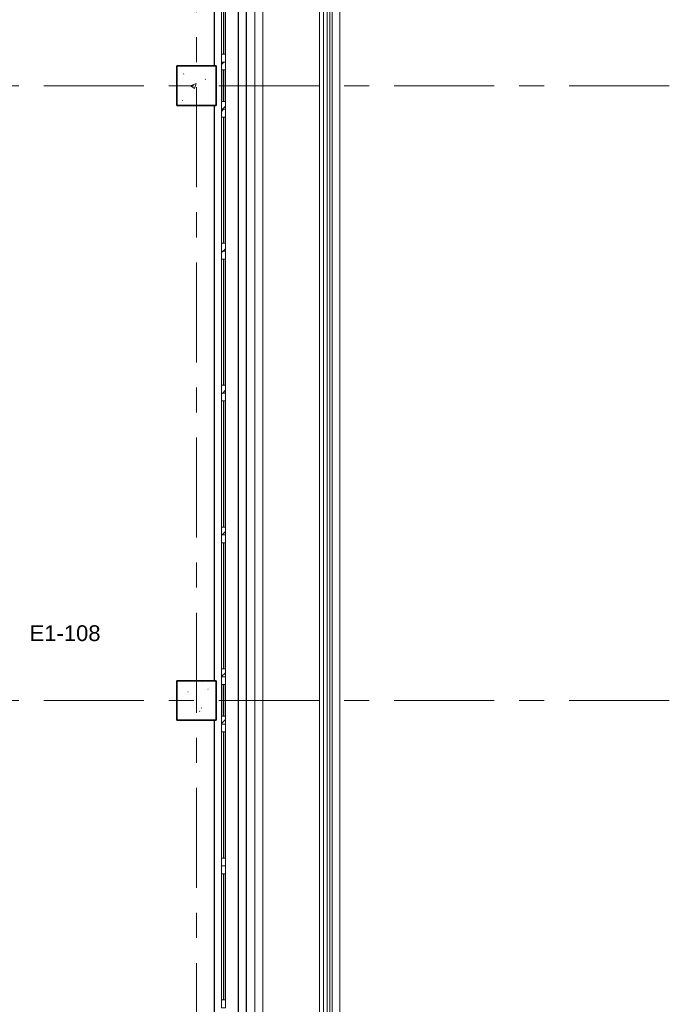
# Model space of a CAD drawing. Extents: x -3204 to 54657, y -2294 to 61632.
# Tile 44 of 65: x 44557 to 52800, y 27344 to 39837. Entities that reach past the tile are written whole.
import ezdxf

# ---------------------------------------------------------------- set-up
doc = ezdxf.new("R2010")
doc.units = 0
doc.header["$LTSCALE"] = 100
doc.linetypes.add('stramien', pattern=[22.225, 12.7, -3.175, 3.175, -3.175])
for name, color, linetype, lineweight in [('00---0--FM-RUIMTENR', 7, 'Continuous', 18), ('BL$7A---_STRAMIEN', 7, 'Continuous', 18), ('BL20----_WANDEN', 7, 'Continuous', 25), ('BL23----_VLOEREN', 11, 'Continuous', 18), ('BL28----_CONSTRUCTIES', 4, 'Continuous', 18), ('BL30----_KOZIJNEN', 14, 'Continuous', 25), ('BL34----_BALUSTRADES', 1, 'Continuous', 18)]:
    doc.layers.add(name, color=color, linetype=linetype, lineweight=lineweight)
doc.styles.add('Arial', font='arial.ttf', dxfattribs={"height": 200})
pattern_1 = [(50, (8878.4, 12805.1), (728.7365, -63.756), [76.2, -838.2]), (355, (8878.4, 12805.1), (-140.972, 764.228), [60.96, -670.56]), (100.451, (8939.1, 12799.8), (587.77, 700.467), [64.76, -712.36]), (46.184, (8878.4, 13008.3), (1084.316, -168.171), [114.3, -1257.3]), (96.636, (8968.8, 12994.3), (949.61, 989.71), [97.14, -1068.54]), (351.184, (8878.4, 13008.3), (949.62, 989.7), [91.44, -1005.84]), (21, (8980, 12957.5), (606.458, -409.0606), [76.2, -838.2]), (326, (8980, 12957.5), (247.208, 736.753), [60.96, -670.56]), (71.451, (9030.54, 12923.4), (853.668, 327.685), [64.76, -712.36]), (37.5, (8878.4, 12805.08), (12.3547, 338.2201), [3.353, -659.079, 3.353, -677.367, -673.1]), (37.5, (8878.4, 12805.08), (12.3547, 338.2201), [-1343.152, 3.353, -669.747]), (7.5, (8878.4, 12805.08), (267.279, 400.722), [3.353, -384.759, 3.353, -643.839, -256.54]), (7.5, (8878.4, 12805.08), (267.279, 400.722), [-1035.304, 3.353, -253.187]), (327.5, (8651.83, 12805.08), (542.3633, -22.9153), [3.353, -250.647, 3.353, -789.127, -1051.56]), (327.5, (8651.83, 12805.08), (542.3633, -22.9153), [-1046.48, 3.353, -1048.207]), (317.5, (8550.24, 12805.1), (592.517, 101.707), [3.353, -326.847, 3.353, -522.935, -746.76]), (317.5, (8550.24, 12805.1), (592.517, 101.707), [-856.488, 3.353, -743.407])]

# ---------------------------------------------------------------- blocks, each defined once
blk = doc.blocks.new('23_FL_glazenwasbalkon2 - AL_23_glazenwasbalkon-1321570-1')
at = {"layer": 'BL23----_VLOEREN'}
for p, q in [((39742, -5555), (39742, 43615)), ((39614, -5555), (39614, 43488)), ((39642, -5555), (39642, 43515)), ((38762, -5555), (38762, 42635)), ((38662, -5555), (38662, 42535))]:
    blk.add_line(p, q, dxfattribs=at)
blk = doc.blocks.new('31_WN_AMC_a_br_paneel - 600x1530-V72-1')
at = {"layer": 'BL30----_KOZIJNEN', "lineweight": 18}
h = blk.add_hatch(dxfattribs=at)
h.set_pattern_fill('FP_129', color=256, style=0, pattern_type=2)
h.set_pattern_definition([(315, (-26194.9, 38261.6), (449.013, 449.013), []), (315, (-26194.9, 38102.85), (898.026, 0), []), (315, (-26194.9, 38420.35), (898.026, 0), [])])
h.paths.add_polyline_path([(-300, 21), (-300, -29), (-200, -29), (-200, 21)], flags=0)
h.paths.add_polyline_path([(200, -29), (300, -29), (300, 21), (200, 21)], flags=0)
h = blk.add_hatch(dxfattribs=at)
h.set_pattern_fill('FP_128', color=256, style=0, pattern_type=2)
h.set_pattern_definition([(315, (-26194.92, 38261.6), (212.132, 212.132), [])])
h.paths.add_polyline_path([(-200, -8), (200, -8), (200, 0), (-200, 0)], flags=0)
for p, q in [((-300, 21), (-200, 21)), ((-200, 21), (-200, -29)), ((-200, 21), (200, 21)), ((200, 21), (300, 21)), ((200, -29), (200, 21)), ((-200, -29), (-300, -29)), ((-200, 0), (200, 0)), ((-200, -8), (-200, 0)), ((200, -8), (-200, -8)), ((-200, -29), (200, -29)), ((200, 0), (200, -8)), ((300, -29), (200, -29))]:
    blk.add_line(p, q, dxfattribs=at)
blk = doc.blocks.new('31_WN_AMC_a_br_raam - 2100x1530-V74-1')
at = {"layer": 'BL30----_KOZIJNEN', "lineweight": 18}
h = blk.add_hatch(dxfattribs=at)
h.set_pattern_fill('FP_130', color=256, style=0, pattern_type=2)
h.set_pattern_definition([(135, (27544.9, -38261.6), (-449.013, -449.013), []), (135, (27544.9, -38102.85), (-898.026, 6e-14), []), (135, (27544.9, -38420.35), (-898.026, 6e-14), [])])
h.paths.add_polyline_path([(1050, 29), (950, 29), (950, -21), (1050, -21)], flags=0)
h.paths.add_polyline_path([(-950, -21), (-950, 29), (-1050, 29), (-1050, -21)], flags=0)
for p, q in [((-1050, 29), (-1050, -21)), ((-950, 29), (-1050, 29)), ((-950, -21), (-950, 29)), ((-950, 29), (950, 29)), ((950, 7), (-950, 7)), ((-950, 7), (-950, 1)), ((-950, 1), (950, 1)), ((1050, 29), (950, 29)), ((950, 29), (950, -21)), ((950, 1), (950, 7)), ((1050, -21), (1050, 29)), ((-1050, -21), (-950, -21)), ((-950, -21), (950, -21)), ((950, -21), (1050, -21))]:
    blk.add_line(p, q, dxfattribs=at)
blk = doc.blocks.new('31_WN_AMC_a_br_paneel - 600x1530-V75-1')
at = {"layer": 'BL30----_KOZIJNEN', "lineweight": 18}
h = blk.add_hatch(dxfattribs=at)
h.set_pattern_fill('FP_132', color=256, style=0, pattern_type=2)
h.set_pattern_definition([(135, (18394.9, -38261.6), (-449.013, -449.013), []), (135, (18394.9, -38102.85), (-898.026, 6e-14), []), (135, (18394.9, -38420.35), (-898.026, 6e-14), [])])
h.paths.add_polyline_path([(300, -21), (300, 29), (200, 29), (200, -21)], flags=0)
h.paths.add_polyline_path([(-200, -21), (-200, 29), (-300, 29), (-300, -21)], flags=0)
h = blk.add_hatch(dxfattribs=at)
h.set_pattern_fill('FP_131', color=256, style=0, pattern_type=2)
h.set_pattern_definition([(135, (18394.92, -38261.6), (-212.132, -212.132), [])])
h.paths.add_polyline_path([(200, 8), (-200, 8), (-200, 0), (200, 0)], flags=0)
for p, q in [((-200, 29), (-300, 29)), ((-200, -21), (-200, 29)), ((-200, 29), (200, 29)), ((200, 8), (-200, 8)), ((-200, 8), (-200, 0)), ((-200, 0), (200, 0)), ((300, 29), (200, 29)), ((200, 29), (200, -21)), ((200, 0), (200, 8)), ((-300, -21), (-200, -21)), ((-200, -21), (200, -21)), ((200, -21), (300, -21))]:
    blk.add_line(p, q, dxfattribs=at)
blk = doc.blocks.new('31_WN_AMC_a_br_raam - 1800x1530-V79-1')
at = {"layer": 'BL30----_KOZIJNEN', "lineweight": 18}
h = blk.add_hatch(dxfattribs=at)
h.set_pattern_fill('FP_140', color=256, style=0, pattern_type=2)
h.set_pattern_definition([(135, (24994.9, -38261.6), (-449.013, -449.013), []), (135, (24994.9, -38102.85), (-898.026, 6e-14), []), (135, (24994.9, -38420.35), (-898.026, 6e-14), [])])
h.paths.add_polyline_path([(900, 29), (800, 29), (800, -21), (900, -21)], flags=0)
h.paths.add_polyline_path([(-800, -21), (-800, 29), (-900, 29), (-900, -21)], flags=0)
for p, q in [((-900, 29), (-900, -21)), ((-800, 29), (-900, 29)), ((-800, -21), (-800, 29)), ((-800, 29), (800, 29)), ((800, 7), (-800, 7)), ((-800, 7), (-800, 1)), ((-800, 1), (800, 1)), ((900, 29), (800, 29)), ((800, 29), (800, -21)), ((800, 1), (800, 7)), ((900, -21), (900, 29)), ((-900, -21), (-800, -21)), ((-800, -21), (800, -21)), ((800, -21), (900, -21))]:
    blk.add_line(p, q, dxfattribs=at)
blk = doc.blocks.new('31_WN_AMC_a_br_raam - 1800x1530-V80-1')
at = {"layer": 'BL30----_KOZIJNEN', "lineweight": 18}
h = blk.add_hatch(dxfattribs=at)
h.set_pattern_fill('FP_141', color=256, style=0, pattern_type=2)
h.set_pattern_definition([(135, (23194.9, -38261.6), (-449.013, -449.013), []), (135, (23194.9, -38102.85), (-898.026, 6e-14), []), (135, (23194.9, -38420.35), (-898.026, 6e-14), [])])
h.paths.add_polyline_path([(900, 29), (800, 29), (800, -21), (900, -21)], flags=0)
h.paths.add_polyline_path([(-800, 29), (-900, 29), (-900, -21), (-800, -21)], flags=0)
for p, q in [((-900, 29), (-900, -21)), ((-800, 29), (-900, 29)), ((-800, -21), (-800, 29)), ((-800, 29), (800, 29)), ((800, 7), (-800, 7)), ((-800, 7), (-800, 1)), ((-800, 1), (800, 1)), ((900, 29), (800, 29)), ((800, 29), (800, -21)), ((800, 1), (800, 7)), ((900, -21), (900, 29)), ((-900, -21), (-800, -21)), ((-800, -21), (800, -21)), ((800, -21), (900, -21))]:
    blk.add_line(p, q, dxfattribs=at)
blk = doc.blocks.new('31_WN_AMC_a_br_raam - 1800x1530-V81-1')
at = {"layer": 'BL30----_KOZIJNEN', "lineweight": 18}
h = blk.add_hatch(dxfattribs=at)
h.set_pattern_fill('FP_142', color=256, style=0, pattern_type=2)
h.set_pattern_definition([(135, (21394.9, -38261.6), (-449.013, -449.013), []), (135, (21394.9, -38102.85), (-898.026, 6e-14), []), (135, (21394.9, -38420.35), (-898.026, 6e-14), [])])
h.paths.add_polyline_path([(900, -21), (900, 29), (800, 29), (800, -21)], flags=0)
h.paths.add_polyline_path([(-800, -21), (-800, 29), (-900, 29), (-900, -21)], flags=0)
for p, q in [((-900, 29), (-900, -21)), ((-800, 29), (-900, 29)), ((-800, -21), (-800, 29)), ((-800, 29), (800, 29)), ((800, 7), (-800, 7)), ((-800, 7), (-800, 1)), ((-800, 1), (800, 1)), ((900, 29), (800, 29)), ((800, 29), (800, -21)), ((800, 1), (800, 7)), ((900, -21), (900, 29)), ((-900, -21), (-800, -21)), ((-800, -21), (800, -21)), ((800, -21), (900, -21))]:
    blk.add_line(p, q, dxfattribs=at)
blk = doc.blocks.new('31_WN_AMC_a_br_raam - 1800x1530-V82-1')
at = {"layer": 'BL30----_KOZIJNEN', "lineweight": 18}
h = blk.add_hatch(dxfattribs=at)
h.set_pattern_fill('FP_143', color=256, style=0, pattern_type=2)
h.set_pattern_definition([(135, (19594.9, -38261.6), (-449.013, -449.013), []), (135, (19594.9, -38102.85), (-898.026, 6e-14), []), (135, (19594.9, -38420.35), (-898.026, 6e-14), [])])
h.paths.add_polyline_path([(900, -21), (900, 29), (800, 29), (800, -21)], flags=0)
h.paths.add_polyline_path([(-800, -21), (-800, 29), (-900, 29), (-900, -21)], flags=0)
for p, q in [((-900, 29), (-900, -21)), ((-800, 29), (-900, 29)), ((-800, -21), (-800, 29)), ((-800, 29), (800, 29)), ((800, 7), (-800, 7)), ((-800, 7), (-800, 1)), ((-800, 1), (800, 1)), ((900, 29), (800, 29)), ((800, 29), (800, -21)), ((800, 1), (800, 7)), ((900, -21), (900, 29)), ((-900, -21), (-800, -21)), ((-800, -21), (800, -21)), ((800, -21), (900, -21))]:
    blk.add_line(p, q, dxfattribs=at)
blk = doc.blocks.new('31_WN_AMC_a_br_raam - 1800x1530-V83-1')
at = {"layer": 'BL30----_KOZIJNEN', "lineweight": 18}
for p, q in [((-900, 29), (-900, -21)), ((-800, 29), (-900, 29)), ((-800, -21), (-800, 29)), ((-800, 29), (800, 29)), ((800, 7), (-800, 7)), ((-800, 7), (-800, 1)), ((-800, 1), (800, 1)), ((900, 29), (800, 29)), ((800, 29), (800, -21)), ((800, 1), (800, 7)), ((900, -21), (900, 29)), ((-900, -21), (-800, -21)), ((-800, -21), (800, -21)), ((800, -21), (900, -21))]:
    blk.add_line(p, q, dxfattribs=at)
blk = doc.blocks.new('31_WN_AMC_a_br_raam - 1800x1530-V84-1')
at = {"layer": 'BL30----_KOZIJNEN', "lineweight": 18}
for p, q in [((-900, 29), (-900, -21)), ((-800, 29), (-900, 29)), ((-800, -21), (-800, 29)), ((-800, 29), (800, 29)), ((800, 7), (-800, 7)), ((-800, 7), (-800, 1)), ((-800, 1), (800, 1)), ((900, 29), (800, 29)), ((800, 29), (800, -21)), ((800, 1), (800, 7)), ((900, -21), (900, 29)), ((-900, -21), (-800, -21)), ((-800, -21), (800, -21)), ((800, -21), (900, -21))]:
    blk.add_line(p, q, dxfattribs=at)
blk = doc.blocks.new('Railing - Railing-2110834-1')
at = {"layer": 'BL34----_BALUSTRADES'}
for p, q in [((39483, 43356), (39483, -5445)), ((39532, 43405), (39532, -5445)), ((39582, -5445), (39582, 43455))]:
    blk.add_line(p, q, dxfattribs=at)

msp = doc.modelspace()

# ---------------------------------------------------------------- hatches: boundary and pattern name
at = {"layer": 'BL28----_CONSTRUCTIES'}
h = msp.add_hatch(dxfattribs=at)
h.set_pattern_fill('FP_1', color=256, style=0, pattern_type=2)
h.set_pattern_definition(pattern_1)
h.paths.add_polyline_path([(47050, 38750), (47050, 39250), (46550, 39250), (46550, 38750)], flags=0)
h = msp.add_hatch(dxfattribs=at)
h.set_pattern_fill('FP_1', color=256, style=0, pattern_type=2)
h.set_pattern_definition(pattern_1)
h.paths.add_polyline_path([(47050, 30950), (47050, 31450), (46550, 31450), (46550, 30950)], flags=0)

# ---------------------------------------------------------------- linework, layer by layer
at = {"layer": 'BL$7A---_STRAMIEN', "linetype": 'stramien'}
for p, q in [((46800, -2294.5), (46800, 60632.3)), ((52800, 39000), (-2203.7, 39000)), ((52800, 31200), (-2203.7, 31200))]:
    msp.add_line(p, q, dxfattribs=at)
at = {"layer": 'BL20----_WANDEN'}
for p, q in [((47430, 55230), (47430, 7305)), ((47330, 55130), (47330, 7500)), ((47030, 39250), (47030, 42825)), ((47030, 31450), (47030, 38750)), ((47030, 23650), (47030, 30950))]:
    msp.add_line(p, q, dxfattribs=at)
at = {"layer": 'BL28----_CONSTRUCTIES', "lineweight": 35}
for p, q in [((47050, 39250), (46550, 39250)), ((46550, 39250), (46550, 38750)), ((47050, 38750), (47050, 39250)), ((46550, 38750), (47050, 38750)), ((47050, 31450), (46550, 31450)), ((46550, 31450), (46550, 30950)), ((47050, 30950), (47050, 31450)), ((46550, 30950), (47050, 30950))]:
    msp.add_line(p, q, dxfattribs=at)

# ---------------------------------------------------------------- block references
at = {"layer": 'BL23----_VLOEREN'}
msp.add_blockref('23_FL_glazenwasbalkon2 - AL_23_glazenwasbalkon-1321570-1', (8878.4, 12805.1), dxfattribs=at)
at = {"layer": 'BL30----_KOZIJNEN'}
for name, p, rotation in [('31_WN_AMC_a_br_raam - 2100x1530-V74-1', (47140, 40350), 269.9999999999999), ('31_WN_AMC_a_br_paneel - 600x1530-V72-1', (47140, 39000), 89.99999999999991), ('31_WN_AMC_a_br_raam - 1800x1530-V79-1', (47140, 37800), 269.9999999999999), ('31_WN_AMC_a_br_raam - 1800x1530-V80-1', (47140, 36000), 269.9999999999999), ('31_WN_AMC_a_br_raam - 1800x1530-V81-1', (47140, 34200), 269.9999999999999), ('31_WN_AMC_a_br_raam - 1800x1530-V82-1', (47140, 32400), 269.9999999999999), ('31_WN_AMC_a_br_paneel - 600x1530-V75-1', (47140, 31200), 269.9999999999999), ('31_WN_AMC_a_br_raam - 1800x1530-V83-1', (47140, 30000), 269.9999999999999), ('31_WN_AMC_a_br_raam - 1800x1530-V84-1', (47140, 28200), 269.9999999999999)]:
    msp.add_blockref(name, p, dxfattribs=dict(at, rotation=rotation))
at = {"layer": 'BL34----_BALUSTRADES'}
msp.add_blockref('Railing - Railing-2110834-1', (8878.4, 12805.1), dxfattribs=at)

# ---------------------------------------------------------------- texts
at = {"layer": '00---0--FM-RUIMTENR', "insert": (44682.1, 32153.1), "char_height": 200, "width": 1114.346, "attachment_point": 1, "style": 'Arial'}
msp.add_mtext('E1-108', dxfattribs=at)

doc.saveas('drawing.dxf')
